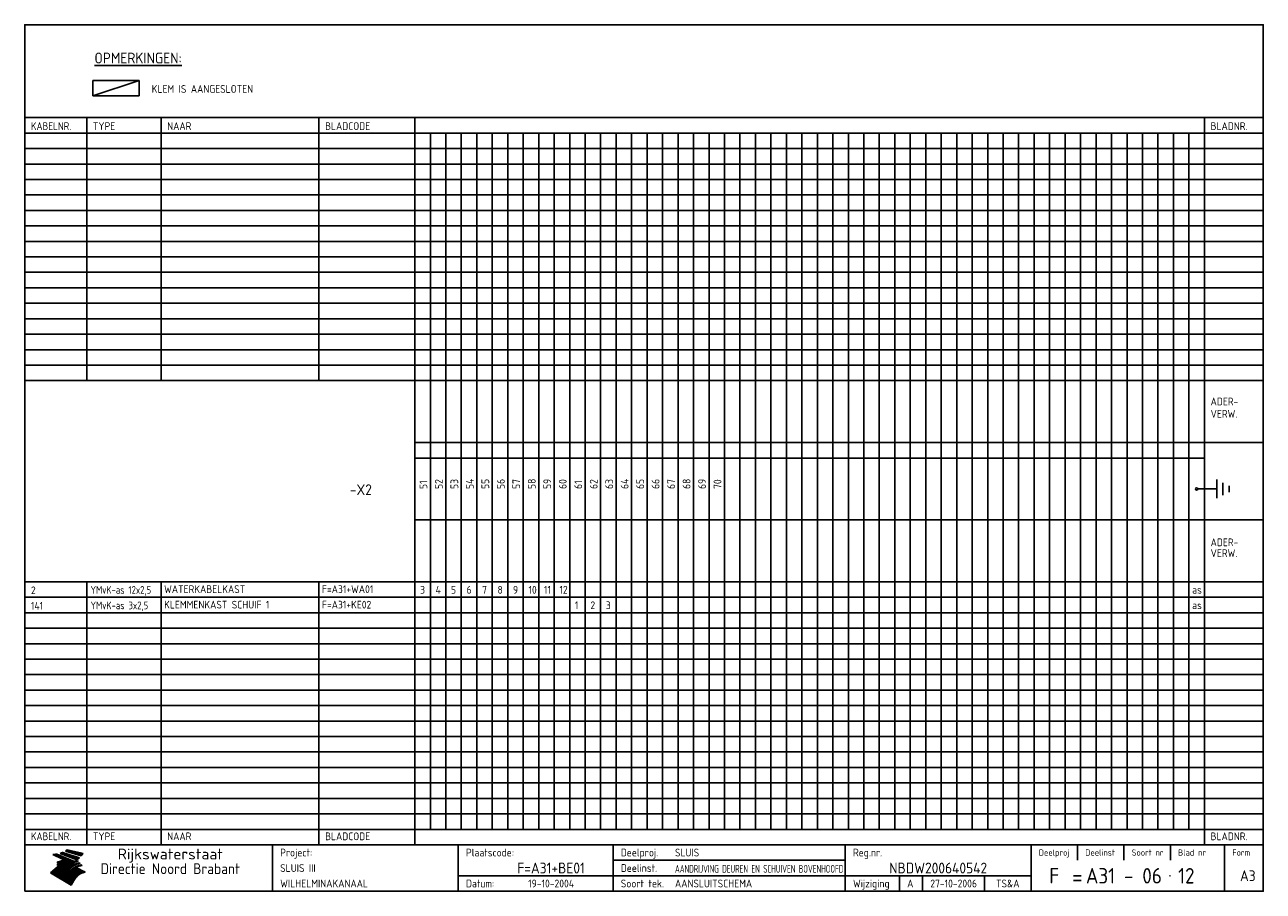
# Model space of a CAD drawing. Extents: x 10 to 410, y 10 to 290.
import ezdxf
from ezdxf.enums import TextEntityAlignment as Align

# ---------------------------------------------------------------- set-up
doc = ezdxf.new("R2010")
doc.units = 0
doc.header["$MEASUREMENT"] = 0
doc.layers.get('0').update_dxf_attribs({"linetype": 'CONTINUOUS'})
for name, color, linetype in [('0-25', 7, 'CONTINUOUS'), ('0-35', 2, 'CONTINUOUS'), ('0-50', 3, 'CONTINUOUS'), ('B-25', 7, 'CONTINUOUS'), ('B-35', 2, 'CONTINUOUS'), ('S-25', 7, 'CONTINUOUS'), ('S-35', 2, 'CONTINUOUS')]:
    doc.layers.add(name, color=color, linetype=linetype)
doc.styles.add('ISO', font='iso.shx')
doc.styles.get("Standard").update_dxf_attribs({"font": 'iso.shx'})

# ---------------------------------------------------------------- blocks, each defined once
blk = doc.blocks.new('rme16')
at = {"layer": '0-25'}
for p, q in [((410, 35), (10, 35)), ((410, 30), (10, 30)), ((350, 25), (350, 20)), ((365, 25), (365, 20)), ((380, 25), (380, 20)), ((200, 20), (275, 20)), ((150, 15), (335, 15)), ((292.5, 15), (292.5, 10)), ((300, 15), (300, 10)), ((320, 15), (320, 10))]:
    blk.add_line(p, q, dxfattribs=at)
at = {"layer": '0-25', "color": 7}
for p, q in [((19.1, 21.89), (25.12, 19)), ((19.1, 21.89), (25.12, 19)), ((19.17, 21.86), (20.7, 21.86)), ((19.29, 21.8), (20.83, 21.8)), ((19.4, 21.75), (20.96, 21.75)), ((19.52, 21.69), (21.09, 21.69)), ((19.64, 21.63), (21.22, 21.63)), ((19.74, 21.92), (20.56, 21.92)), ((19.75, 21.58), (21.36, 21.58)), ((19.87, 21.52), (21.49, 21.52)), ((19.99, 21.47), (21.62, 21.47)), ((20.11, 21.41), (21.75, 21.41)), ((20.22, 21.35), (21.88, 21.35)), ((20.25, 21.97), (20.43, 21.97)), ((20.34, 21.3), (22.02, 21.3)), ((20.38, 21.99), (26.02, 19.59)), ((20.38, 21.99), (26.02, 19.59)), ((20.46, 21.24), (22.15, 21.24)), ((20.57, 21.18), (22.28, 21.18)), ((20.69, 21.13), (22.41, 21.13)), ((20.81, 21.07), (22.55, 21.07)), ((20.92, 21.02), (22.68, 21.02)), ((21.04, 20.96), (22.81, 20.96)), ((21.16, 20.9), (22.94, 20.9)), ((21.27, 20.85), (23.07, 20.85)), ((21.39, 20.79), (23.21, 20.79)), ((21.47, 22.25), (26.83, 20.19)), ((21.47, 22.25), (26.83, 20.19)), ((21.49, 22.25), (23.07, 22.25)), ((21.51, 20.73), (23.34, 20.73)), ((21.6, 22.2), (23.25, 22.2)), ((21.63, 20.68), (23.47, 20.68)), ((21.65, 22.31), (22.89, 22.31)), ((21.74, 20.62), (23.6, 20.62)), ((21.75, 22.14), (23.42, 22.14)), ((21.8, 22.37), (22.71, 22.37)), ((21.86, 20.57), (23.73, 20.57)), ((21.9, 22.08), (23.6, 22.08)), ((21.94, 22.42), (22.53, 22.42)), ((21.98, 20.51), (23.87, 20.51)), ((22.04, 22.03), (23.78, 22.03)), ((22.06, 22.48), (22.36, 22.48)), ((22.09, 20.45), (24, 20.45)), ((22.18, 22.53), (27.65, 20.8)), ((22.18, 22.53), (27.65, 20.8)), ((22.19, 21.97), (23.96, 21.97)), ((22.21, 20.4), (24.13, 20.4)), ((22.33, 20.34), (24.26, 20.34)), ((22.34, 21.92), (24.13, 21.92)), ((22.37, 20), (23.08, 20)), ((22.44, 20.28), (24.4, 20.28)), ((22.48, 21.86), (24.31, 21.86)), ((22.49, 20.06), (23.04, 20.06)), ((22.56, 20.23), (24.53, 20.23)), ((22.61, 20.12), (22.93, 20.12)), ((22.63, 21.8), (24.49, 21.8)), ((22.68, 20.17), (24.66, 20.17)), ((22.71, 20.17), (22.82, 20.17)), ((23.11, 20.02), (22.77, 20.2)), ((23.11, 20.02), (22.77, 20.2)), ((22.78, 21.75), (24.67, 21.75)), ((22.79, 20.12), (24.79, 20.12)), ((22.91, 20.06), (24.92, 20.06)), ((22.92, 21.69), (24.85, 21.69)), ((23.03, 20), (25.06, 20)), ((23.07, 21.63), (25.02, 21.63)), ((23.14, 22.99), (28.22, 21.46)), ((23.14, 22.99), (28.22, 21.46)), ((23.15, 22.98), (25.33, 22.98)), ((23.22, 21.58), (25.2, 21.58)), ((23.23, 23.04), (25.09, 23.04)), ((23.32, 23.1), (24.84, 23.1)), ((23.34, 22.93), (25.57, 22.93)), ((23.36, 21.52), (25.38, 21.52)), ((23.4, 23.15), (24.6, 23.15)), ((23.49, 23.21), (24.36, 23.21)), ((23.51, 21.47), (25.56, 21.47)), ((23.52, 22.87), (25.81, 22.87)), ((23.57, 23.27), (24.12, 23.27)), ((23.64, 23.32), (23.87, 23.32)), ((23.66, 21.41), (25.74, 21.41)), ((23.7, 23.36), (28.82, 22.17)), ((23.7, 23.36), (28.82, 22.17)), ((23.71, 22.82), (26.06, 22.82)), ((23.8, 21.35), (25.91, 21.35)), ((23.9, 22.76), (26.3, 22.76)), ((23.95, 21.3), (26.09, 21.3)), ((24.09, 22.7), (26.54, 22.7)), ((24.09, 21.24), (26.27, 21.24)), ((24.24, 21.18), (26.45, 21.18)), ((24.27, 22.65), (26.78, 22.65)), ((24.39, 21.13), (26.62, 21.13)), ((24.46, 22.59), (27.03, 22.59)), ((24.53, 21.07), (26.8, 21.07)), ((24.65, 22.53), (27.27, 22.53)), ((24.68, 21.02), (26.98, 21.02)), ((24.83, 20.96), (27.16, 20.96)), ((24.84, 22.48), (27.51, 22.48)), ((24.97, 20.9), (27.34, 20.9)), ((25.02, 22.42), (27.75, 22.42)), ((25.12, 20.85), (27.51, 20.85)), ((25.21, 22.37), (28, 22.37)), ((25.27, 20.79), (27.63, 20.79)), ((25.4, 22.31), (28.24, 22.31)), ((25.41, 20.73), (27.57, 20.73)), ((25.56, 20.68), (27.51, 20.68)), ((25.58, 22.25), (28.48, 22.25)), ((25.71, 20.62), (27.44, 20.62)), ((25.77, 22.2), (28.72, 22.2)), ((25.85, 20.57), (27.37, 20.57)), ((25.96, 22.14), (28.79, 22.14)), ((26, 20.51), (27.29, 20.51)), ((26.15, 22.08), (28.75, 22.08)), ((26.15, 20.45), (27.22, 20.45)), ((26.29, 20.4), (27.14, 20.4)), ((26.33, 22.03), (28.71, 22.03)), ((26.44, 20.34), (27.06, 20.34)), ((26.52, 21.97), (28.66, 21.97)), ((26.59, 20.28), (26.97, 20.28)), ((26.71, 21.92), (28.62, 21.92)), ((26.73, 20.23), (26.89, 20.23)), ((26.9, 21.86), (28.57, 21.86)), ((27.08, 21.8), (28.52, 21.8)), ((27.27, 21.75), (28.48, 21.75)), ((27.46, 21.69), (28.43, 21.69)), ((27.65, 21.63), (28.38, 21.63)), ((27.83, 21.58), (28.33, 21.58)), ((28.02, 21.52), (28.28, 21.52)), ((28.21, 21.47), (28.22, 21.47)), ((20.58, 17.88), (18.3, 16)), ((20.58, 17.88), (18.3, 16)), ((24.94, 11.97), (18.3, 16)), ((24.94, 11.97), (18.3, 16)), ((18.31, 16.01), (20.96, 16.01)), ((18.38, 16.07), (21.46, 16.07)), ((18.45, 16.12), (21.88, 16.12)), ((18.52, 16.18), (22.15, 16.18)), ((18.59, 16.23), (22.38, 16.23)), ((18.65, 16.29), (22.58, 16.29)), ((18.72, 16.35), (22.75, 16.35)), ((18.79, 16.4), (22.91, 16.4)), ((18.86, 16.46), (20.6, 16.46)), ((18.93, 16.52), (20.6, 16.52)), ((18.99, 16.57), (20.6, 16.57)), ((19.06, 16.63), (20.6, 16.63)), ((19.13, 16.68), (20.6, 16.68)), ((19.2, 16.74), (20.6, 16.74)), ((19.27, 16.8), (20.6, 16.8)), ((19.33, 16.85), (21.07, 16.85)), ((19.4, 16.91), (21.55, 16.91)), ((19.47, 16.97), (21.88, 16.97)), ((19.54, 17.02), (22.13, 17.02)), ((19.61, 17.08), (22.34, 17.08)), ((19.67, 17.13), (20.6, 17.13)), ((19.74, 17.19), (20.6, 17.19)), ((19.81, 17.25), (20.6, 17.25)), ((19.88, 17.3), (20.6, 17.3)), ((19.95, 17.36), (20.6, 17.36)), ((20.01, 17.42), (20.6, 17.42)), ((20.08, 17.47), (20.93, 17.47)), ((20.15, 17.53), (21.26, 17.53)), ((20.22, 17.58), (21.51, 17.58)), ((20.29, 17.64), (21.72, 17.64)), ((20.35, 17.7), (21.9, 17.7)), ((20.42, 17.75), (22.07, 17.75)), ((20.49, 17.81), (22.22, 17.81)), ((20.56, 17.87), (22.36, 17.87)), ((20.6, 19.11), (20.58, 19.51)), ((20.6, 19.11), (20.58, 19.51)), ((20.58, 19.5), (22.09, 19.5)), ((20.58, 19.44), (21.95, 19.44)), ((20.59, 19.38), (21.79, 19.38)), ((20.59, 19.33), (21.62, 19.33)), ((20.59, 19.27), (21.42, 19.27)), ((20.6, 19.22), (21.2, 19.22)), ((20.6, 19.16), (20.93, 19.16)), ((20.6, 19.11), (20.69, 19.12)), ((20.6, 19.11), (20.69, 19.12)), ((20.6, 18.79), (20.77, 18.81)), ((20.6, 18.79), (20.77, 18.81)), ((20.6, 18.29), (20.6, 18.79)), ((20.6, 18.29), (20.6, 18.79)), ((20.6, 18.77), (22.46, 18.77)), ((20.6, 18.71), (22.33, 18.71)), ((20.6, 18.65), (22.19, 18.65)), ((20.6, 18.6), (22.04, 18.6)), ((20.6, 18.54), (21.87, 18.54)), ((20.6, 18.48), (21.68, 18.48)), ((20.6, 18.43), (21.46, 18.43)), ((20.6, 18.37), (21.21, 18.37)), ((20.6, 18.29), (20.88, 18.32)), ((20.6, 18.29), (20.88, 18.32)), ((20.6, 18.32), (20.87, 18.32)), ((20.6, 17.88), (20.86, 17.91)), ((20.6, 17.88), (20.86, 17.91)), ((20.6, 17.43), (20.97, 17.48)), ((20.6, 17.43), (20.97, 17.48)), ((20.6, 17.43), (20.6, 17.09)), ((20.6, 17.43), (20.6, 17.09)), ((20.6, 17.09), (21.26, 17.16)), ((20.6, 17.09), (21.26, 17.16)), ((20.6, 16.8), (21.37, 16.89)), ((20.6, 16.8), (21.37, 16.89)), ((20.6, 16.8), (20.6, 16.45)), ((20.6, 16.8), (20.6, 16.45)), ((20.6, 16.45), (21.56, 16.56)), ((20.6, 16.45), (21.56, 16.56)), ((20.6, 15.97), (21.67, 16.09)), ((20.6, 15.97), (21.67, 16.09)), ((20.7, 16.46), (23.06, 16.46)), ((20.9, 19.55), (22.23, 19.55)), ((20.9, 18.82), (22.59, 18.82)), ((20.98, 17.92), (22.5, 17.92)), ((21.02, 17.13), (22.53, 17.13)), ((21.19, 19.61), (22.35, 19.61)), ((21.2, 16.52), (23.2, 16.52)), ((21.32, 18.88), (22.71, 18.88)), ((21.32, 17.98), (22.62, 17.98)), ((21.42, 19.67), (22.47, 19.67)), ((21.47, 17.19), (22.7, 17.19)), ((21.59, 18.03), (22.74, 18.03)), ((21.61, 18.93), (22.82, 18.93)), ((21.62, 19.72), (22.59, 19.72)), ((21.72, 16.57), (23.32, 16.57)), ((21.77, 17.25), (22.85, 17.25)), ((21.8, 19.78), (22.69, 19.78)), ((21.8, 18.09), (22.85, 18.09)), ((21.84, 18.99), (22.92, 18.99)), ((21.96, 19.83), (22.79, 19.83)), ((21.99, 18.15), (22.95, 18.15)), ((22.01, 17.3), (22.99, 17.3)), ((22.03, 19.05), (23.03, 19.05)), ((22.1, 16.63), (23.44, 16.63)), ((22.11, 19.89), (22.89, 19.89)), ((22.16, 18.2), (23.05, 18.2)), ((22.21, 19.1), (23.12, 19.1)), ((22.21, 17.36), (23.12, 17.36)), ((22.24, 19.95), (22.99, 19.95)), ((22.31, 18.26), (23.15, 18.26)), ((22.36, 19.16), (23.22, 19.16)), ((22.38, 16.68), (23.56, 16.68)), ((22.39, 17.42), (23.24, 17.42)), ((22.45, 18.32), (23.24, 18.32)), ((22.51, 19.22), (23.3, 19.22)), ((22.56, 17.47), (23.36, 17.47)), ((22.59, 18.37), (23.33, 18.37)), ((22.6, 16.74), (23.66, 16.74)), ((22.64, 19.27), (23.39, 19.27)), ((22.71, 18.43), (23.42, 18.43)), ((22.71, 17.53), (23.47, 17.53)), ((22.77, 19.33), (23.47, 19.33)), ((22.79, 16.8), (23.77, 16.8)), ((22.83, 18.48), (23.5, 18.48)), ((22.84, 17.58), (23.57, 17.58)), ((22.89, 19.38), (23.55, 19.38)), ((22.94, 18.54), (23.58, 18.54)), ((22.96, 16.85), (23.86, 16.85)), ((22.97, 17.64), (23.67, 17.64)), ((23, 19.44), (23.63, 19.44)), ((23.04, 18.6), (23.66, 18.6)), ((23.1, 19.5), (23.72, 19.5)), ((23.1, 17.7), (23.77, 17.7)), ((23.12, 16.91), (23.96, 16.91)), ((23.14, 18.65), (23.74, 18.65)), ((23.15, 19.95), (25.19, 19.95)), ((23.21, 19.55), (23.8, 19.55)), ((23.21, 17.75), (23.86, 17.75)), ((23.21, 16.01), (28.9, 16.01)), ((23.24, 18.71), (23.82, 18.71)), ((23.26, 19.89), (25.32, 19.89)), ((23.26, 16.97), (24.05, 16.97)), ((23.3, 19.61), (23.88, 19.61)), ((23.32, 17.81), (23.95, 17.81)), ((23.33, 18.77), (23.91, 18.77)), ((23.37, 16.07), (29.08, 16.07)), ((23.38, 19.83), (25.45, 19.83)), ((23.39, 19.67), (23.81, 19.67)), ((23.39, 17.02), (24.14, 17.02)), ((23.42, 18.82), (23.99, 18.82)), ((23.42, 17.87), (24.03, 17.87)), ((23.45, 19.7), (23.58, 19.79)), ((23.45, 19.7), (23.58, 19.79)), ((23.48, 19.72), (23.7, 19.72)), ((23.5, 19.78), (25.58, 19.78)), ((23.51, 18.88), (24.07, 18.88)), ((23.51, 16.12), (29.27, 16.12)), ((23.52, 17.92), (24.11, 17.92)), ((23.52, 17.08), (24.22, 17.08)), ((23.54, 18.9), (24.3, 19.42)), ((23.54, 18.9), (24.3, 19.42)), ((23.56, 19.78), (23.59, 19.78)), ((23.56, 19.39), (23.9, 19.62)), ((23.56, 19.39), (23.9, 19.62)), ((23.58, 19.79), (23.9, 19.62)), ((23.58, 19.79), (23.9, 19.62)), ((23.59, 18.93), (24.15, 18.93)), ((23.61, 19.72), (25.72, 19.72)), ((23.62, 17.98), (24.2, 17.98)), ((23.63, 17.13), (24.3, 17.13)), ((23.65, 18.59), (24.62, 19.25)), ((23.65, 18.59), (24.62, 19.25)), ((29.41, 16.17), (23.65, 16.17)), ((23.67, 18.99), (24.23, 18.99)), ((23.71, 18.03), (24.28, 18.03)), ((23.73, 19.67), (25.85, 19.67)), ((23.75, 19.05), (24.32, 19.05)), ((23.75, 17.19), (24.38, 17.19)), ((23.77, 16.23), (29.47, 16.23)), ((23.79, 18.09), (24.36, 18.09)), ((23.83, 19.1), (24.4, 19.1)), ((23.85, 19.61), (25.98, 19.61)), ((23.85, 17.25), (24.46, 17.25)), ((23.88, 18.15), (24.44, 18.15)), ((23.89, 16.29), (29.36, 16.29)), ((23.92, 19.16), (24.48, 19.16)), ((23.94, 18.19), (25.23, 19.07)), ((23.94, 18.19), (25.23, 19.07)), ((23.95, 17.3), (24.55, 17.3)), ((23.96, 19.55), (25.96, 19.55)), ((23.96, 18.2), (24.53, 18.2)), ((24, 19.22), (24.56, 19.22)), ((24, 16.35), (29.24, 16.35)), ((24.04, 18.26), (24.61, 18.26)), ((24.05, 17.36), (24.63, 17.36)), ((24.06, 17.88), (25.34, 18.76)), ((24.06, 17.88), (25.34, 18.76)), ((24.08, 19.5), (25.88, 19.5)), ((24.08, 19.27), (24.58, 19.27)), ((24.11, 16.4), (29.13, 16.4)), ((24.13, 18.32), (24.69, 18.32)), ((24.14, 17.42), (24.71, 17.42)), ((24.16, 19.33), (24.47, 19.33)), ((24.2, 19.44), (25.79, 19.44)), ((24.21, 18.37), (24.77, 18.37)), ((24.21, 16.46), (29.02, 16.46)), ((24.23, 17.47), (24.79, 17.47)), ((24.24, 17.48), (25.52, 18.36)), ((24.24, 17.48), (25.52, 18.36)), ((24.25, 19.38), (24.36, 19.38)), ((24.29, 18.43), (24.85, 18.43)), ((24.3, 19.42), (24.62, 19.25)), ((24.3, 19.42), (24.62, 19.25)), ((24.31, 19.38), (25.71, 19.38)), ((24.31, 17.53), (24.87, 17.53)), ((24.31, 16.52), (28.91, 16.52)), ((24.35, 17.17), (25.64, 18.05)), ((24.35, 17.17), (25.64, 18.05)), ((24.37, 18.48), (24.94, 18.48)), ((24.39, 17.58), (24.96, 17.58)), ((24.4, 16.57), (28.79, 16.57)), ((24.43, 19.33), (25.62, 19.33)), ((24.45, 18.54), (25.02, 18.54)), ((24.47, 17.64), (25.04, 17.64)), ((24.49, 16.63), (28.68, 16.63)), ((24.54, 18.6), (25.1, 18.6)), ((24.55, 19.27), (25.54, 19.27)), ((24.56, 17.7), (25.12, 17.7)), ((24.57, 16.68), (28.57, 16.68)), ((24.62, 18.65), (25.18, 18.65)), ((24.63, 16.72), (25.91, 17.6)), ((24.63, 16.72), (25.91, 17.6)), ((24.64, 17.75), (25.2, 17.75)), ((24.66, 16.74), (28.45, 16.74)), ((24.67, 19.22), (25.45, 19.22)), ((24.7, 18.71), (25.27, 18.71)), ((24.72, 17.81), (25.29, 17.81)), ((24.74, 16.8), (28.34, 16.8)), ((24.78, 19.16), (25.37, 19.16)), ((24.78, 18.77), (25.34, 18.77)), ((24.8, 17.87), (25.37, 17.87)), ((24.82, 16.85), (28.23, 16.85)), ((24.87, 18.82), (25.4, 18.82)), ((24.89, 17.92), (25.45, 17.92)), ((24.9, 19.1), (25.28, 19.1)), ((24.9, 16.91), (28.11, 16.91)), ((24.95, 18.88), (25.45, 18.88)), ((24.97, 17.98), (25.53, 17.98)), ((24.99, 16.97), (28, 16.97)), ((25.02, 19.05), (25.2, 19.05)), ((25.03, 18.93), (25.51, 18.93)), ((25.05, 18.03), (25.61, 18.03)), ((25.07, 17.02), (27.89, 17.02)), ((25.11, 18.99), (25.57, 18.99)), ((26.02, 19.59), (25.12, 19)), ((26.02, 19.59), (25.12, 19)), ((25.13, 18.09), (25.68, 18.09)), ((25.15, 17.08), (27.77, 17.08)), ((25.19, 19.05), (25.63, 19.05)), ((25.21, 18.15), (25.75, 18.15)), ((25.23, 17.13), (27.66, 17.13)), ((25.26, 19.1), (25.7, 19.1)), ((25.3, 18.2), (25.82, 18.2)), ((25.31, 17.19), (27.55, 17.19)), ((25.33, 19.16), (25.77, 19.16)), ((25.38, 18.26), (25.89, 18.26)), ((25.39, 19.22), (25.85, 19.22)), ((25.4, 17.25), (27.43, 17.25)), ((25.46, 18.32), (25.97, 18.32)), ((25.47, 19.27), (25.93, 19.27)), ((25.48, 17.3), (27.32, 17.3)), ((25.54, 19.33), (26.03, 19.33)), ((25.54, 18.37), (26.06, 18.37)), ((25.56, 17.36), (27.21, 17.36)), ((25.62, 18.43), (26.14, 18.43)), ((25.63, 19.38), (26.13, 19.38)), ((25.64, 17.42), (27.1, 17.42)), ((25.7, 18.48), (26.24, 18.48)), ((25.72, 19.44), (26.24, 19.44)), ((25.73, 17.47), (26.98, 17.47)), ((25.79, 18.54), (26.34, 18.54)), ((25.81, 17.53), (26.87, 17.53)), ((25.82, 19.5), (26.36, 19.5)), ((25.89, 18.6), (26.46, 18.6)), ((25.89, 17.58), (26.76, 17.58)), ((25.93, 19.55), (26.53, 19.55)), ((25.96, 17.64), (26.64, 17.64)), ((25.99, 18.65), (26.58, 18.65)), ((26.04, 17.7), (26.59, 17.7)), ((26.06, 19.61), (26.85, 19.61)), ((26.1, 18.71), (26.72, 18.71)), ((26.12, 17.75), (26.67, 17.75)), ((26.2, 17.81), (26.76, 17.81)), ((26.21, 19.67), (27.23, 19.67)), ((26.23, 18.77), (26.89, 18.77)), ((26.29, 17.87), (26.86, 17.87)), ((26.37, 18.82), (27.09, 18.82)), ((26.39, 17.92), (26.97, 17.92)), ((26.44, 19.72), (27.18, 19.72)), ((26.49, 17.98), (27.09, 17.98)), ((26.53, 18.88), (27.34, 18.88)), ((26.56, 17.68), (29.54, 16.2)), ((26.56, 17.68), (29.54, 16.2)), ((26.6, 18.03), (27.22, 18.03)), ((26.72, 18.09), (27.38, 18.09)), ((26.73, 18.93), (27.66, 18.93)), ((26.85, 18.15), (27.56, 18.15)), ((26.99, 18.99), (27.9, 18.99)), ((27, 18.2), (27.8, 18.2)), ((27.13, 19.78), (27.25, 19.64)), ((27.13, 19.78), (27.25, 19.64)), ((27.18, 18.26), (28.13, 18.26)), ((27.26, 19.05), (27.84, 19.05)), ((27.39, 18.32), (28.47, 18.32)), ((27.7, 18.37), (28.49, 18.37)), ((27.78, 19.1), (27.93, 18.96)), ((27.78, 19.1), (27.93, 18.96)), ((28, 18.43), (28.44, 18.43)), ((28.29, 15.83), (29.54, 16.2)), ((28.29, 15.83), (29.54, 16.2)), ((28.39, 18.48), (28.54, 18.32)), ((28.39, 18.48), (28.54, 18.32)), ((29.54, 16.2), (29.45, 16.17)), ((29.54, 16.2), (29.45, 16.17)), ((29.46, 16.18), (29.47, 16.18)), ((18.38, 15.95), (20.6, 15.95)), ((18.47, 15.9), (20.6, 15.9)), ((18.57, 15.84), (20.6, 15.84)), ((18.66, 15.78), (20.6, 15.78)), ((18.75, 15.73), (20.6, 15.73)), ((18.85, 15.67), (20.6, 15.67)), ((18.94, 15.62), (20.6, 15.62)), ((19.03, 15.56), (27.83, 15.56)), ((19.12, 15.5), (27.75, 15.5)), ((19.22, 15.45), (27.66, 15.45)), ((19.31, 15.39), (27.58, 15.39)), ((19.4, 15.33), (27.5, 15.33)), ((19.49, 15.28), (27.43, 15.28)), ((19.59, 15.22), (27.36, 15.22)), ((19.68, 15.17), (27.29, 15.17)), ((19.77, 15.11), (27.22, 15.11)), ((19.86, 15.05), (27.15, 15.05)), ((19.96, 15), (27.09, 15)), ((20.05, 14.94), (27.02, 14.94)), ((20.14, 14.88), (26.96, 14.88)), ((20.24, 14.83), (26.9, 14.83)), ((20.33, 14.77), (26.84, 14.77)), ((20.42, 14.72), (26.79, 14.72)), ((20.51, 14.66), (26.73, 14.66)), ((20.6, 15.97), (20.6, 15.58)), ((20.6, 15.97), (20.6, 15.58)), ((20.6, 15.58), (21.95, 15.73)), ((20.6, 15.58), (21.95, 15.73)), ((20.61, 14.6), (26.68, 14.6)), ((20.7, 14.55), (26.62, 14.55)), ((20.79, 14.49), (26.57, 14.49)), ((20.88, 14.43), (26.52, 14.43)), ((20.94, 15.62), (27.92, 15.62)), ((20.98, 14.38), (26.47, 14.38)), ((21.07, 14.32), (26.42, 14.32)), ((21.16, 14.27), (26.38, 14.27)), ((21.25, 14.21), (26.33, 14.21)), ((21.35, 14.15), (26.29, 14.15)), ((21.44, 14.1), (26.24, 14.1)), ((21.45, 15.67), (28.01, 15.67)), ((21.53, 14.04), (26.2, 14.04)), ((21.63, 13.98), (26.16, 13.98)), ((21.72, 13.93), (26.12, 13.93)), ((21.81, 13.87), (26.08, 13.87)), ((21.9, 13.82), (26.04, 13.82)), ((21.96, 15.73), (28.11, 15.73)), ((22, 13.76), (26, 13.76)), ((22.09, 13.7), (25.96, 13.7)), ((22.18, 13.65), (25.93, 13.65)), ((22.27, 13.59), (25.89, 13.59)), ((22.34, 15.78), (28.21, 15.78)), ((22.37, 13.53), (25.86, 13.53)), ((22.46, 13.48), (25.82, 13.48)), ((22.55, 13.42), (25.79, 13.42)), ((22.62, 15.84), (28.33, 15.84)), ((22.65, 13.37), (25.76, 13.37)), ((22.74, 13.31), (25.73, 13.31)), ((22.83, 13.25), (25.69, 13.25)), ((22.84, 15.9), (28.52, 15.9)), ((22.92, 13.2), (25.66, 13.2)), ((23.02, 13.14), (25.63, 13.14)), ((23.04, 15.95), (28.71, 15.95)), ((23.11, 13.08), (25.59, 13.08)), ((23.2, 13.03), (25.56, 13.03)), ((23.29, 12.97), (25.53, 12.97)), ((23.39, 12.92), (25.5, 12.92)), ((23.48, 12.86), (25.46, 12.86)), ((23.57, 12.8), (25.43, 12.8)), ((23.66, 12.75), (25.4, 12.75)), ((23.76, 12.69), (25.36, 12.69)), ((23.85, 12.63), (25.33, 12.63)), ((23.94, 12.58), (25.3, 12.58)), ((24.04, 12.52), (25.26, 12.52)), ((24.13, 12.47), (25.23, 12.47)), ((24.22, 12.41), (25.2, 12.41)), ((24.31, 12.35), (25.17, 12.35)), ((24.41, 12.3), (25.13, 12.3)), ((24.5, 12.24), (25.1, 12.24)), ((24.59, 12.18), (25.07, 12.18)), ((24.68, 12.13), (25.03, 12.13)), ((24.78, 12.07), (25, 12.07)), ((24.87, 12.02), (24.97, 12.02)), ((24.94, 11.97), (25.81, 13.45)), ((24.94, 11.97), (25.81, 13.45))]:
    blk.add_line(p, q, dxfattribs=at)
for centre, radius, start, end in [((19.15, 29.7), 7.8, 269.6055, 279.0886), ((19.15, 29.7), 7.8, 269.6055, 279.0886), ((19.93, 25.38), 5.91, 276.3402, 298.7463), ((19.93, 25.38), 5.91, 276.3402, 298.7463), ((19.84, 25.09), 6.03, 278.129, 302.868), ((19.84, 25.09), 6.03, 278.129, 302.868), ((19.84, 27.26), 5.27, 288.0217, 296.3084), ((19.84, 27.26), 5.27, 288.0217, 296.3084), ((20.49, 27.56), 5.28, 300.0654, 307.393), ((20.49, 27.56), 5.28, 300.0654, 307.393), ((24.11, 24.7), 5.26, 301.1147, 312.2814), ((24.11, 24.7), 5.26, 301.1147, 312.2814), ((21.95, 27.32), 8.59, 316.9248, 323.1399), ((21.95, 27.32), 8.59, 316.9248, 323.1399), ((20.21, 23.78), 5.91, 273.6149, 304.3803), ((20.21, 23.78), 5.91, 273.6149, 304.3803), ((20.35, 24.56), 5.76, 274.164, 302.5474), ((20.35, 24.56), 5.76, 274.164, 302.5474), ((20.05, 24.28), 6.02, 277.9472, 305.7139), ((20.05, 24.28), 6.02, 277.9472, 305.7139), ((20.04, 23.49), 6.09, 278.8115, 306.4242), ((20.04, 23.49), 6.09, 278.8115, 306.4242), ((20.53, 23.07), 5.96, 277.0519, 304.973), ((20.53, 23.07), 5.96, 277.0519, 304.973), ((20.72, 22.76), 5.91, 276.3402, 304.3803), ((20.72, 22.76), 5.91, 276.3402, 304.3803), ((21.06, 22.34), 5.81, 274.9043, 303.1745), ((21.06, 22.34), 5.81, 274.9043, 303.1745), ((20.82, 22.06), 6.04, 278.1111, 305.8489), ((20.82, 22.06), 6.04, 278.1111, 305.8489), ((21.3, 21.6), 5.91, 276.3402, 304.3803), ((21.3, 21.6), 5.91, 276.3402, 304.3803), ((27.05, 17.17), 2.63, 107.4286, 133.7799), ((27.05, 17.17), 2.63, 107.4286, 133.7799), ((27.45, 16.91), 2.81, 110.4143, 138.7411), ((27.45, 16.91), 2.81, 110.4143, 138.7411), ((27.57, 15.64), 3.4, 98.1566, 126.9045), ((27.57, 15.64), 3.4, 98.1566, 126.9045), ((27.91, 15.54), 3.39, 100.5835, 132.088), ((27.91, 15.54), 3.39, 100.5835, 132.088), ((28.21, 14.74), 3.67, 95.7581, 128.7216), ((28.21, 14.74), 3.67, 95.7581, 128.7216), ((27.01, 16.84), 2.93, 87.7348, 104.8316), ((27.01, 16.84), 2.93, 87.7348, 104.8316), ((27.37, 15.71), 3.93, 91.7838, 103.2817), ((27.37, 15.71), 3.93, 91.7838, 103.2817), ((28.4, 15.05), 3.21, 96.3886, 125.0052), ((28.4, 15.05), 3.21, 96.3886, 125.0052), ((27.82, 16.31), 2.8, 90.634, 105.1984), ((27.82, 16.31), 2.8, 90.634, 105.1984), ((28.19, 15.04), 3.93, 93.8342, 103.2817), ((28.19, 15.04), 3.93, 93.8342, 103.2817), ((28.58, 15.69), 2.8, 93.8141, 105.1984), ((28.58, 15.69), 2.8, 93.8141, 105.1984), ((28.95, 14.41), 3.93, 96.0135, 103.2817), ((28.95, 14.41), 3.93, 96.0135, 103.2817), ((31.24, 10.26), 6.3, 117.9568, 149.6251), ((31.24, 10.26), 6.3, 117.9568, 149.6251)]:
    blk.add_arc(centre, radius, start, end, dxfattribs=at)
at = {"layer": '0-35'}
for p, q in [((90, 25), (90, 10)), ((150, 25), (150, 10)), ((200, 25), (200, 10)), ((275, 25), (275, 10)), ((335, 25), (335, 10)), ((397.5, 25), (397.5, 10))]:
    blk.add_line(p, q, dxfattribs=at)
at = {"layer": '0-50'}
for p, q in [((10, 25), (410, 25)), ((348.75, 15), (351.25, 15)), ((348.75, 13.5), (351.25, 13.5))]:
    blk.add_line(p, q, dxfattribs=at)
blk.add_lwpolyline([(10, 10), (410, 10), (410, 290), (10, 290)], close=True, dxfattribs=at)
at = {"layer": '0-50', "const_width": 0.25}
blk.add_lwpolyline([(379.75, 15, 1), (380, 15, 1)], format="xyb", close=True, dxfattribs=at)
at = {"layer": '0-25', "style": 'ISO'}
for s, height, p in [('Project:', 2.5, (92.5, 22.5)), ('Plaatscode:', 2.5, (152.5, 22.5)), ('Deelproj.', 2.5, (202.5, 22.5)), ('Reg.nr.', 2.5, (277.5, 22.5)), ('Deelproj', 2, (337.5, 22.5)), ('Deelinst', 2, (352.5, 22.5)), ('Soort nr', 2, (367.5, 22.5)), ('Blad nr', 2, (382.5, 22.5)), ('Form', 2, (400, 22.5)), ('Deelinst.', 2.5, (202.5, 17.5)), ('Datum:', 2.5, (152.5, 12.5)), ('Soort tek.', 2.5, (202.5, 12.5)), ('Wijziging', 2.5, (277.5, 12.5))]:
    blk.add_text(s, height=height, dxfattribs=at).set_placement(p, align=Align.MIDDLE_LEFT)
for tag, height, p in [('N', 2.5, (220, 22.5)), ('B', 2.5, (92.5, 17.5)), ('P', 1.8, (220, 17.5)), ('C', 2.5, (92.5, 12.5)), ('U', 2.5, (220, 12.5)), ('REV', 2.5, (295, 12.5))]:
    blk.add_attdef(tag, text='', height=height, dxfattribs=at).set_placement(p, align=Align.MIDDLE_LEFT)
for tag, p in [('W', (180, 12.5)), ('Z', (310, 12.5)), ('Y', (327.5, 12.5))]:
    blk.add_attdef(tag, text='', height=2.5, dxfattribs=at).set_placement(p, align=Align.MIDDLE)
at = {"layer": '0-35', "style": 'ISO', "width": 1.182609}
blk.add_text('Rijkswaterstaat', height=3.5, dxfattribs=at).set_placement((40, 20.28), (74, 20.28), align=Align.FIT)
at = {"layer": '0-35', "color": 2, "style": 'ISO', "width": 1.016949}
blk.add_text('Directie Noord Brabant', height=3.5, dxfattribs=at).set_placement((34.5, 15.53), (79.5, 15.53), align=Align.FIT)
at = {"layer": '0-35', "style": 'ISO'}
blk.add_attdef('X', text='', height=3.5, dxfattribs=at).set_placement((180, 17.5), align=Align.MIDDLE_CENTER)
blk.add_attdef('RNR', text='', height=3.5, dxfattribs=at).set_placement((305, 17.5), align=Align.MIDDLE)
blk.add_attdef('FORM', text='', height=3.5, dxfattribs=at).set_placement((402.5, 15), align=Align.MIDDLE_LEFT)
at = {"layer": '0-50', "style": 'ISO'}
for tag, p in [('M', (342.5, 15)), ('O', (365, 15))]:
    blk.add_attdef(tag, text='', height=5, dxfattribs=at).set_placement(p, align=Align.MIDDLE)
blk.add_attdef('Q', text='', height=5, dxfattribs=at).set_placement((382.5, 15), align=Align.MIDDLE_LEFT)

msp = doc.modelspace()

# ---------------------------------------------------------------- linework, layer by layer
for p, q in [((136, 150), (391, 150)), ((10, 30), (10, 25)), ((30, 25), (10, 25))]:
    msp.add_line(p, q)
at = {"layer": 'S-25'}
for p, q in [((32, 272), (32, 267)), ((47, 272), (32, 272)), ((32, 267), (47, 272)), ((47, 267), (47, 272)), ((32, 267), (47, 267)), ((10, 260), (410, 260)), ((10, 255), (410, 255)), ((141, 255), (141, 175)), ((146, 255), (146, 175)), ((151, 255), (151, 175)), ((156, 255), (156, 175)), ((161, 255), (161, 30)), ((166, 255), (166, 175)), ((171, 255), (171, 175)), ((176, 255), (176, 175)), ((181, 255), (181, 175)), ((186, 255), (186, 30)), ((191, 255), (191, 175)), ((196, 255), (196, 175)), ((201, 255), (201, 175)), ((206, 255), (206, 175)), ((211, 255), (211, 30)), ((216, 255), (216, 175)), ((221, 255), (221, 175)), ((226, 255), (226, 175)), ((231, 255), (231, 175)), ((236, 255), (236, 30)), ((241, 255), (241, 175)), ((246, 255), (246, 175)), ((251, 255), (251, 175)), ((256, 255), (256, 175)), ((261, 255), (261, 30)), ((266, 255), (266, 175)), ((271, 255), (271, 175)), ((276, 255), (276, 175)), ((281, 255), (281, 175)), ((286, 255), (286, 30)), ((291, 255), (291, 175)), ((296, 255), (296, 175)), ((301, 255), (301, 175)), ((306, 255), (306, 175)), ((311, 255), (311, 30)), ((316, 255), (316, 175)), ((321, 255), (321, 175)), ((326, 255), (326, 175)), ((331, 255), (331, 175)), ((336, 255), (336, 30)), ((341, 255), (341, 175)), ((346, 255), (346, 175)), ((351, 255), (351, 175)), ((356, 255), (356, 175)), ((361, 255), (361, 30)), ((366, 255), (366, 175)), ((371, 255), (371, 175)), ((376, 255), (376, 175)), ((381, 255), (381, 175)), ((386, 255), (386, 30)), ((10, 250), (410, 250)), ((10, 245), (410, 245)), ((10, 240), (410, 240)), ((10, 235), (410, 235)), ((10, 230), (410, 230)), ((10, 225), (410, 225)), ((10, 220), (410, 220)), ((10, 215), (410, 215)), ((10, 210), (410, 210)), ((10, 205), (410, 205)), ((10, 200), (410, 200)), ((10, 195), (410, 195)), ((10, 190), (410, 190)), ((10, 185), (410, 185)), ((10, 180), (410, 180)), ((10, 175), (410, 175)), ((141, 175), (141, 110)), ((146, 175), (146, 110)), ((151, 175), (151, 110)), ((156, 175), (156, 110)), ((166, 175), (166, 110)), ((171, 175), (171, 110)), ((176, 175), (176, 110)), ((181, 175), (181, 110)), ((191, 175), (191, 110)), ((196, 175), (196, 110)), ((201, 175), (201, 110)), ((206, 175), (206, 110)), ((216, 175), (216, 110)), ((221, 175), (221, 110)), ((226, 175), (226, 110)), ((231, 175), (231, 110)), ((241, 175), (241, 110)), ((246, 175), (246, 110)), ((251, 175), (251, 110)), ((256, 175), (256, 110)), ((266, 175), (266, 110)), ((271, 175), (271, 110)), ((276, 175), (276, 110)), ((281, 175), (281, 110)), ((291, 175), (291, 110)), ((296, 175), (296, 110)), ((301, 175), (301, 110)), ((306, 175), (306, 110)), ((316, 175), (316, 110)), ((321, 175), (321, 110)), ((326, 175), (326, 110)), ((331, 175), (331, 110)), ((341, 175), (341, 110)), ((346, 175), (346, 110)), ((351, 175), (351, 110)), ((356, 175), (356, 110)), ((366, 175), (366, 110)), ((371, 175), (371, 110)), ((376, 175), (376, 110)), ((381, 175), (381, 110)), ((389, 140), (395, 140)), ((395, 143), (395, 137)), ((397, 142), (397, 138)), ((399, 141), (399, 139)), ((10, 110), (410, 110)), ((141, 110), (141, 30)), ((146, 110), (146, 30)), ((151, 110), (151, 30)), ((156, 110), (156, 30)), ((166, 110), (166, 30)), ((171, 110), (171, 30)), ((176, 110), (176, 30)), ((181, 110), (181, 30)), ((191, 110), (191, 30)), ((196, 110), (196, 30)), ((201, 110), (201, 30)), ((206, 110), (206, 30)), ((216, 110), (216, 30)), ((221, 110), (221, 30)), ((226, 110), (226, 30)), ((231, 110), (231, 30)), ((241, 110), (241, 30)), ((246, 110), (246, 30)), ((251, 110), (251, 30)), ((256, 110), (256, 30)), ((266, 110), (266, 30)), ((271, 110), (271, 30)), ((276, 110), (276, 30)), ((281, 110), (281, 30)), ((291, 110), (291, 30)), ((296, 110), (296, 30)), ((301, 110), (301, 30)), ((306, 110), (306, 30)), ((316, 110), (316, 30)), ((321, 110), (321, 30)), ((326, 110), (326, 30)), ((331, 110), (331, 30)), ((341, 110), (341, 30)), ((346, 110), (346, 30)), ((351, 110), (351, 30)), ((356, 110), (356, 30)), ((366, 110), (366, 30)), ((371, 110), (371, 30)), ((376, 110), (376, 30)), ((381, 110), (381, 30)), ((10, 105), (410, 105)), ((10, 100), (410, 100)), ((10, 95), (410, 95)), ((10, 90), (410, 90)), ((10, 85), (410, 85)), ((10, 80), (410, 80)), ((10, 75), (410, 75)), ((10, 70), (410, 70)), ((10, 65), (410, 65)), ((10, 60), (410, 60)), ((10, 55), (410, 55)), ((10, 50), (410, 50)), ((10, 45), (410, 45)), ((10, 40), (410, 40)), ((10, 35), (410, 35)), ((10, 30), (410, 30))]:
    msp.add_line(p, q, dxfattribs=at)
for start, end in [(0, 180), (180, 0)]:
    msp.add_arc((388.5, 140), 0.375, start, end, dxfattribs=at)
at = {"layer": 'S-35'}
for p, q in [((30, 260), (30, 175)), ((54, 260), (54, 175)), ((105, 260), (105, 175)), ((136, 260), (136, 25)), ((391, 260), (391, 25)), ((136, 155), (410, 155)), ((136, 130), (410, 130)), ((30, 110), (30, 25)), ((54, 110), (54, 25)), ((105, 110), (105, 25))]:
    msp.add_line(p, q, dxfattribs=at)

# ---------------------------------------------------------------- block references
ref = msp.add_blockref('rme16', (0, 0))
ref.add_attrib('B', 'SLUIS III', dxfattribs={"layer": '0-25', "height": 2.5, "style": 'ISO'}).set_placement((92.5, 17.5), align=Align.MIDDLE_LEFT)
ref.add_attrib('C', 'WILHELMINAKANAAL', dxfattribs={"layer": '0-25', "height": 2.5, "style": 'ISO'}).set_placement((92.5, 12.5), align=Align.MIDDLE_LEFT)
ref.add_attrib('N', 'SLUIS', dxfattribs={"layer": '0-25', "height": 2.5, "style": 'ISO'}).set_placement((220, 22.5), align=Align.MIDDLE_LEFT)
ref.add_attrib('U', 'AANSLUITSCHEMA', dxfattribs={"layer": '0-25', "height": 2.5, "style": 'ISO'}).set_placement((220, 12.5), align=Align.MIDDLE_LEFT)
ref.add_attrib('M', 'F', dxfattribs={"layer": '0-50', "height": 5, "style": 'ISO'}).set_placement((342.5, 15), align=Align.MIDDLE)
ref.add_attrib('O', 'A31 - 06', dxfattribs={"layer": '0-50', "height": 5, "style": 'ISO'}).set_placement((365, 15), align=Align.MIDDLE)
ref.add_attrib('Q', '12', dxfattribs={"layer": '0-50', "height": 5, "style": 'ISO'}).set_placement((382.5, 15), align=Align.MIDDLE_LEFT)
ref.add_attrib('X', 'F=A31+BE01', dxfattribs={"layer": '0-35', "height": 3.5, "style": 'ISO'}).set_placement((180, 17.5), align=Align.MIDDLE_CENTER)
ref.add_attrib('RNR', 'NBDW200640542', dxfattribs={"layer": '0-35', "height": 3.5, "style": 'ISO'}).set_placement((305, 17.5), align=Align.MIDDLE)
ref.add_attrib('W', '19-10-2004', dxfattribs={"layer": '0-25', "height": 2.5, "style": 'ISO'}).set_placement((180, 12.5), align=Align.MIDDLE)
ref.add_attrib('FORM', 'A3', dxfattribs={"layer": '0-35', "height": 3.5, "style": 'ISO'}).set_placement((402.5, 15), align=Align.MIDDLE_LEFT)
ref.add_attrib('REV', 'A', dxfattribs={"layer": '0-25', "height": 2.5, "style": 'ISO'}).set_placement((295, 12.5), align=Align.MIDDLE_LEFT)
ref.add_attrib('Z', '27-10-2006', dxfattribs={"layer": '0-25', "height": 2.5, "style": 'ISO'}).set_placement((310, 12.5), align=Align.MIDDLE)
ref.add_attrib('Y', 'TS&A', dxfattribs={"layer": '0-25', "height": 2.5, "style": 'ISO'}).set_placement((327.5, 12.5), align=Align.MIDDLE)

# ---------------------------------------------------------------- texts
at = {"layer": 'B-25'}
for s, p in [('KLEM IS AANGESLOTEN', (51, 268)), ('TYPE', (32, 256)), ('NAAR', (56, 256)), ('BLADCODE', (107, 256)), ('BLADNR.', (393, 256)), ('ADER-', (393, 167)), ('VERW.', (393, 163)), ('ADER-', (393, 121.5)), ('VERW.', (393, 118)), ('2', (12, 106)), ('WATERKABELKAST', (55, 106.36)), ('F=A31+WA01', (106, 106.36)), ('3', (137.69, 106.16)), ('4', (142.69, 106.16)), ('5', (147.69, 106.16)), ('6', (152.69, 106.16)), ('7', (157.69, 106.16)), ('8', (162.69, 106.16)), ('9', (167.69, 106.16)), ('10', (172.69, 106.16)), ('11', (177.69, 106.16)), ('12', (182.69, 106.16)), ('as', (387.06, 106.16)), ('141', (12, 101)), ('KLEMMENKAST SCHUIF 1', (55, 101.36)), ('F=A31+KE02', (106, 101.36)), ('1', (187.69, 101.16)), ('2', (192.69, 101.16)), ('3', (197.69, 101.16)), ('as', (387.06, 101.16)), ('TYPE', (32, 26.5)), ('NAAR', (56, 26.5)), ('BLADCODE', (107, 26.5)), ('BLADNR.', (393, 26.5))]:
    msp.add_text(s, height=2.5, dxfattribs=at).set_placement(p)
at = {"layer": 'B-25', "width": 1.070588}
for p, p2 in [((12, 256), (25, 256)), ((12, 26.5), (25, 26.5))]:
    msp.add_text('KABELNR.', height=2.5, dxfattribs=at).set_placement(p, p2, align=Align.FIT)
at = {"layer": 'B-25'}
for s, p in [('51', (140, 140)), ('52', (145, 140)), ('53', (150, 140)), ('54', (155, 140)), ('55', (160, 140)), ('56', (165, 140)), ('57', (170, 140)), ('58', (175, 140)), ('59', (180, 140)), ('60', (185, 140)), ('61', (190, 140)), ('62', (195, 140)), ('63', (200, 140)), ('64', (205, 140)), ('65', (210, 140)), ('66', (215, 140)), ('67', (220, 140)), ('68', (225, 140)), ('69', (230, 140)), ('70', (235, 140))]:
    msp.add_text(s, height=2.5, rotation=90, dxfattribs=at).set_placement(p)
at = {"layer": 'B-25', "width": 0.9}
for s, p in [('YMvK-as 12x2,5', (31.21, 106.12)), ('YMvK-as 3x2,5', (31.21, 101.12))]:
    msp.add_text(s, height=2.5, dxfattribs=at).set_placement(p)
at = {"layer": 'B-25', "style": 'ISO', "width": 0.801744}
msp.add_text('AANDRIJVING DEUREN EN SCHUIVEN BOVENHOOFD', height=2.5, dxfattribs=at).set_placement((220, 16), (274.4, 16), align=Align.FIT)
at = {"layer": 'B-35'}
for s, p in [('%%UOPMERKINGEN:', (32.5, 277.5)), ('-X2', (115, 138))]:
    msp.add_text(s, height=3.5, dxfattribs=at).set_placement(p)

doc.saveas('drawing.dxf')
